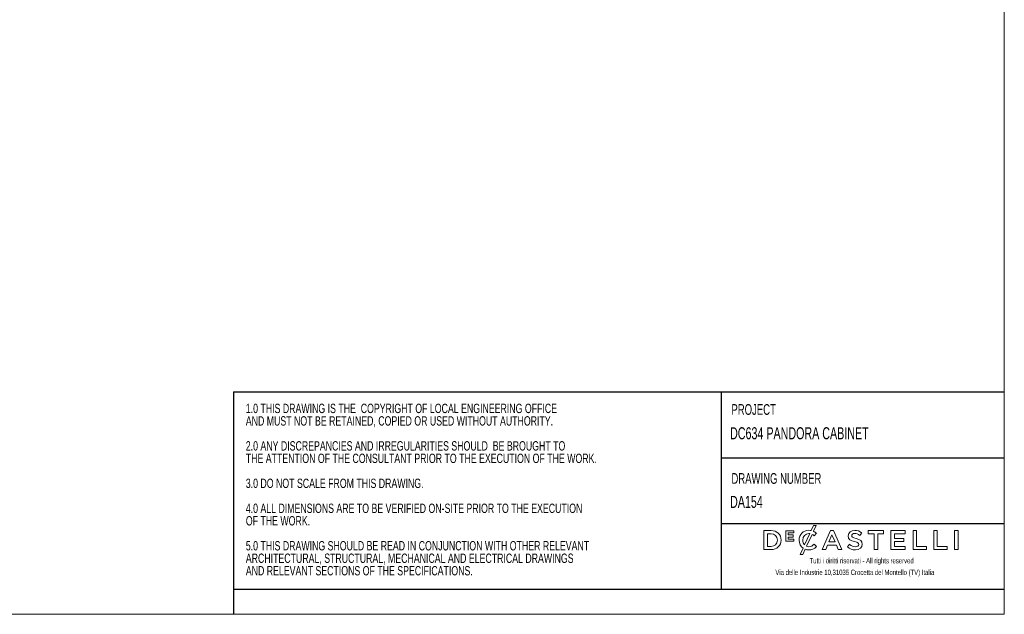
# Model space of a CAD drawing. Header units: millimetres. Extents: x 5 to 415, y 5 to 292.
# Tile 16 of 25: x 220 to 415, y 5 to 123. Entities that reach past the tile are written whole.
import ezdxf

# ---------------------------------------------------------------- set-up
doc = ezdxf.new("R2010")
doc.units = ezdxf.units.MM
doc.layers.add('SLD-0', color=179, linetype='Continuous')
doc.layers.add('TABELLA', color=7, linetype='Continuous')
doc.styles.add('SLDTEXTSTYLE1', font='TXT', dxfattribs={"width": 0.7})
doc.styles.add('SLDTEXTSTYLE2', font='TXT', dxfattribs={"width": 0.665})

# ---------------------------------------------------------------- blocks, each defined once
blk = doc.blocks.new('SW_NOTE_0')
at = {"layer": 'TABELLA', "color": 0, "char_height": 1.8521, "attachment_point": 1, "style": 'SLDTEXTSTYLE1'}
for s, insert in [('1.0 THIS DRAWING IS THE  COPYRIGHT OF LOCAL ENGINEERING OFFICE', (0, 2.39)), ('AND MUST NOT BE RETAINED, COPIED OR USED WITHOUT AUTHORITY.', (0, -0.08)), ('2.0 ANY DISCREPANCIES AND IRREGULARITIES SHOULD  BE BROUGHT TO', (0, -5.02)), ('THE ATTENTION OF THE CONSULTANT PRIOR TO THE EXECUTION OF THE WORK.', (0, -7.49)), ('3.0 DO NOT SCALE FROM THIS DRAWING.', (0, -12.43)), ('4.0 ALL DIMENSIONS ARE TO BE VERIFIED ON-SITE PRIOR TO THE EXECUTION', (0, -17.37)), ('OF THE WORK.', (0, -19.84)), ('5.0 THIS DRAWING SHOULD BE READ IN CONJUNCTION WITH OTHER RELEVANT', (0, -24.78)), ('ARCHITECTURAL, STRUCTURAL, MECHANICAL AND ELECTRICAL DRAWINGS', (0, -27.25)), ('AND RELEVANT SECTIONS OF THE SPECIFICATIONS.', (0, -29.72))]:
    blk.add_mtext(s, dxfattribs=dict(at, insert=insert))

msp = doc.modelspace()

# ---------------------------------------------------------------- linework, layer by layer
at = {"layer": 'SLD-0', "lineweight": 18}
for p, q in [((368.851, 21.557), (367.445, 21.557)), ((367.445, 21.557), (367.445, 17.799)), ((373.337, 21.531), (371.764, 21.531)), ((371.764, 21.531), (371.764, 19.446)), ((373.337, 21.123), (373.337, 21.531)), ((377.239, 22.573), (376.787, 21.58)), ((377.76, 22.573), (377.239, 22.573)), ((377.243, 21.437), (377.76, 22.573)), ((380.61, 21.584), (378.957, 17.799)), ((381.24, 21.584), (380.61, 21.584)), ((381.245, 21.572), (381.24, 21.584)), ((382.893, 17.799), (381.245, 21.572)), ((391.134, 21.557), (388.077, 21.557)), ((388.077, 21.557), (388.077, 20.914)), ((391.134, 20.914), (391.134, 21.557)), ((395.381, 21.557), (392.584, 21.557)), ((392.584, 21.557), (392.584, 17.799)), ((395.381, 20.935), (395.381, 21.557)), ((397.634, 21.557), (396.943, 21.557)), ((396.943, 21.557), (396.943, 17.799)), ((397.634, 18.432), (397.634, 21.557)), ((401.722, 21.557), (401.031, 21.557)), ((401.031, 21.557), (401.031, 17.799)), ((401.722, 18.432), (401.722, 21.557)), ((405.155, 21.557), (405.155, 17.799)), ((405.846, 21.557), (405.155, 21.557)), ((405.846, 17.799), (405.846, 21.557)), ((368.136, 18.432), (368.136, 20.924)), ((368.136, 20.924), (368.851, 20.924)), ((370.124, 19.678), (370.124, 19.667)), ((370.847, 19.678), (370.847, 19.689)), ((372.22, 20.7), (372.22, 21.123)), ((372.22, 21.123), (373.337, 21.123)), ((373.203, 20.7), (372.22, 20.7)), ((372.22, 20.292), (373.203, 20.292)), ((372.22, 19.854), (372.22, 20.292)), ((373.352, 19.854), (372.22, 19.854)), ((373.203, 20.292), (373.203, 20.7)), ((373.352, 19.446), (373.352, 19.854)), ((374.401, 19.678), (374.401, 19.667)), ((375.124, 19.678), (375.124, 19.689)), ((376.509, 20.97), (375.488, 18.73)), ((375.886, 18.459), (376.962, 20.821)), ((377.362, 20.525), (377.376, 20.512)), ((377.376, 20.512), (377.82, 21.024)), ((377.82, 21.024), (377.807, 21.036)), ((380.305, 19.314), (380.914, 20.736)), ((380.914, 20.736), (381.529, 19.314)), ((384.122, 20.512), (384.122, 20.502)), ((384.813, 20.56), (384.813, 20.571)), ((386.399, 20.615), (386.414, 20.603)), ((386.414, 20.603), (386.786, 21.127)), ((386.786, 21.127), (386.773, 21.138)), ((388.077, 20.914), (389.257, 20.914)), ((389.257, 20.914), (389.257, 17.799)), ((389.954, 17.799), (389.954, 20.914)), ((389.954, 20.914), (391.134, 20.914)), ((393.276, 20.005), (393.276, 20.935)), ((393.276, 20.935), (395.381, 20.935)), ((395.141, 20.005), (393.276, 20.005)), ((395.141, 19.383), (395.141, 20.005)), ((367.445, 17.799), (368.851, 17.799)), ((368.851, 18.432), (368.136, 18.432)), ((371.764, 19.446), (373.352, 19.446)), ((375.192, 18.082), (374.629, 16.846)), ((375.152, 16.846), (375.614, 17.859)), ((377.402, 18.864), (377.388, 18.852)), ((377.847, 18.413), (377.402, 18.864)), ((377.834, 18.4), (377.847, 18.413)), ((378.957, 17.799), (379.667, 17.799)), ((379.667, 17.799), (380.05, 18.697)), ((380.05, 18.697), (381.784, 18.697)), ((381.529, 19.314), (380.305, 19.314)), ((381.784, 18.697), (382.162, 17.799)), ((382.162, 17.799), (382.893, 17.799)), ((384.383, 18.854), (383.966, 18.358)), ((383.966, 18.358), (383.979, 18.346)), ((384.397, 18.842), (384.383, 18.854)), ((386.201, 18.822), (386.201, 18.812)), ((386.891, 18.876), (386.891, 18.886)), ((389.257, 17.799), (389.954, 17.799)), ((392.584, 17.799), (395.407, 17.799)), ((393.276, 19.383), (395.141, 19.383)), ((393.276, 18.421), (393.276, 19.383)), ((395.407, 18.421), (393.276, 18.421)), ((395.407, 17.799), (395.407, 18.421)), ((396.943, 17.799), (399.59, 17.799)), ((399.59, 18.432), (397.634, 18.432)), ((399.59, 17.799), (399.59, 18.432)), ((401.031, 17.799), (403.678, 17.799)), ((403.678, 18.432), (401.722, 18.432)), ((403.678, 17.799), (403.678, 18.432)), ((405.155, 17.799), (405.846, 17.799)), ((374.629, 16.846), (375.152, 16.846))]:
    msp.add_line(p, q, dxfattribs=at)
for points in [[(370.847, 19.689), (370.847, 20.771), (370.007, 21.557), (368.851, 21.557)], [(377.807, 21.036), (377.656, 21.181), (377.478, 21.327), (377.243, 21.437)], [(368.851, 20.924), (369.601, 20.924), (370.124, 20.412), (370.124, 19.678)], [(368.851, 17.799), (370.007, 17.799), (370.847, 18.589), (370.847, 19.678)], [(370.124, 19.667), (370.124, 18.94), (369.601, 18.432), (368.851, 18.432)], [(374.401, 19.667), (374.401, 18.995), (374.707, 18.425), (375.192, 18.082)], [(375.488, 18.73), (375.261, 18.963), (375.124, 19.296), (375.124, 19.678)], [(376.962, 20.821), (377.095, 20.748), (377.226, 20.651), (377.362, 20.525)], [(384.122, 20.502), (384.122, 19.807), (384.562, 19.569), (385.375, 19.373)], [(385.681, 19.994), (385, 20.157), (384.813, 20.278), (384.813, 20.56)], [(386.891, 18.886), (386.891, 19.464), (386.541, 19.784), (385.681, 19.994)], [(385.375, 19.373), (386.077, 19.211), (386.201, 19.066), (386.201, 18.822)]]:
    msp.add_open_spline(points, degree=3, dxfattribs=at)
for points, knots in [([(376.787, 21.58), (376.652, 21.606), (376.503, 21.621), (376.338, 21.621), (375.233, 21.621), (374.401, 20.786), (374.401, 19.678)], [11, 11, 11, 11, 12, 12, 12, 13, 13, 13, 13]), ([(386.773, 21.138), (386.377, 21.456), (385.932, 21.61), (385.411, 21.61), (384.653, 21.61), (384.122, 21.159), (384.122, 20.512)], [7, 7, 7, 7, 8, 8, 8, 9, 9, 9, 9]), ([(375.124, 19.689), (375.124, 20.427), (375.643, 20.983), (376.333, 20.983), (376.393, 20.983), (376.451, 20.978), (376.509, 20.97)], [2, 2, 2, 2, 3, 3, 3, 4, 4, 4, 4]), ([(384.813, 20.571), (384.813, 20.824), (385.049, 20.993), (385.4, 20.993), (385.731, 20.993), (386.058, 20.87), (386.399, 20.615)], [2, 2, 2, 2, 3, 3, 3, 4, 4, 4, 4]), ([(375.614, 17.859), (375.828, 17.779), (376.062, 17.735), (376.311, 17.735), (376.939, 17.735), (377.381, 17.928), (377.834, 18.4)], [18, 18, 18, 18, 19, 19, 19, 20, 20, 20, 20]), ([(377.388, 18.852), (377.072, 18.556), (376.785, 18.373), (376.333, 18.373), (376.173, 18.373), (376.023, 18.404), (375.886, 18.459)], [0, 0, 0, 0, 1, 1, 1, 2, 2, 2, 2]), ([(383.979, 18.346), (384.419, 17.953), (384.96, 17.746), (385.544, 17.746), (386.362, 17.746), (386.891, 18.189), (386.891, 18.876)], [18, 18, 18, 18, 19, 19, 19, 20, 20, 20, 20]), ([(386.201, 18.812), (386.201, 18.539), (385.949, 18.363), (385.56, 18.363), (385.139, 18.363), (384.78, 18.511), (384.397, 18.842)], [13, 13, 13, 13, 14, 14, 14, 15, 15, 15, 15])]:
    msp.add_open_spline(points, degree=3, knots=knots, dxfattribs=at)
at = {"layer": 'TABELLA', "color": 5, "linetype": 'Continuous', "lineweight": 18}
for p, q in [((415, 5), (414.98, 292)), ((5, 5), (415, 5))]:
    msp.add_line(p, q, dxfattribs=at)
at = {"layer": 'TABELLA'}
for p, q in [((262.557, 49.029), (262.557, 10.005)), ((262.557, 49.029), (414.998, 49.029)), ((358.975, 49.029), (358.975, 10.005)), ((358.975, 35.949), (414.998, 35.949)), ((358.975, 22.984), (414.999, 22.984)), ((262.557, 10.005), (262.557, 5.005)), ((262.557, 10.005), (415, 10.005))]:
    msp.add_line(p, q, dxfattribs=at)

# ---------------------------------------------------------------- block references
at = {"layer": 'TABELLA', "color": 2}
msp.add_blockref('SW_NOTE_0', (264.968, 44.27), dxfattribs=at)

# ---------------------------------------------------------------- texts
at = {"layer": 'SLD-0', "char_height": 1.05833, "attachment_point": 1, "style": 'SLDTEXTSTYLE2'}
for s, insert in [('Tutti i diritti riservati - All rights reserved', (376.484, 16.137)), ('Via delle Industrie 10,31035 Crocetta del Montello (TV) Italia', (369.713, 13.834))]:
    msp.add_mtext(s, dxfattribs=dict(at, insert=insert))
at = {"layer": 'TABELLA', "attachment_point": 1, "style": 'SLDTEXTSTYLE2'}
for s, insert, char_height in [('PROJECT', (361.026, 46.579), 2.1167), ('DA154', (360.753, 28.437), 2.3813)]:
    msp.add_mtext(s, dxfattribs=dict(at, insert=insert, char_height=char_height))
at = {"layer": 'TABELLA', "color": 7, "attachment_point": 1, "style": 'SLDTEXTSTYLE2'}
for s, insert, char_height in [('DC634 PANDORA CABINET', (360.753, 42.006), 2.38125), ('DRAWING NUMBER', (361.026, 32.932), 2.11667)]:
    msp.add_mtext(s, dxfattribs=dict(at, insert=insert, char_height=char_height))

doc.saveas('drawing.dxf')
